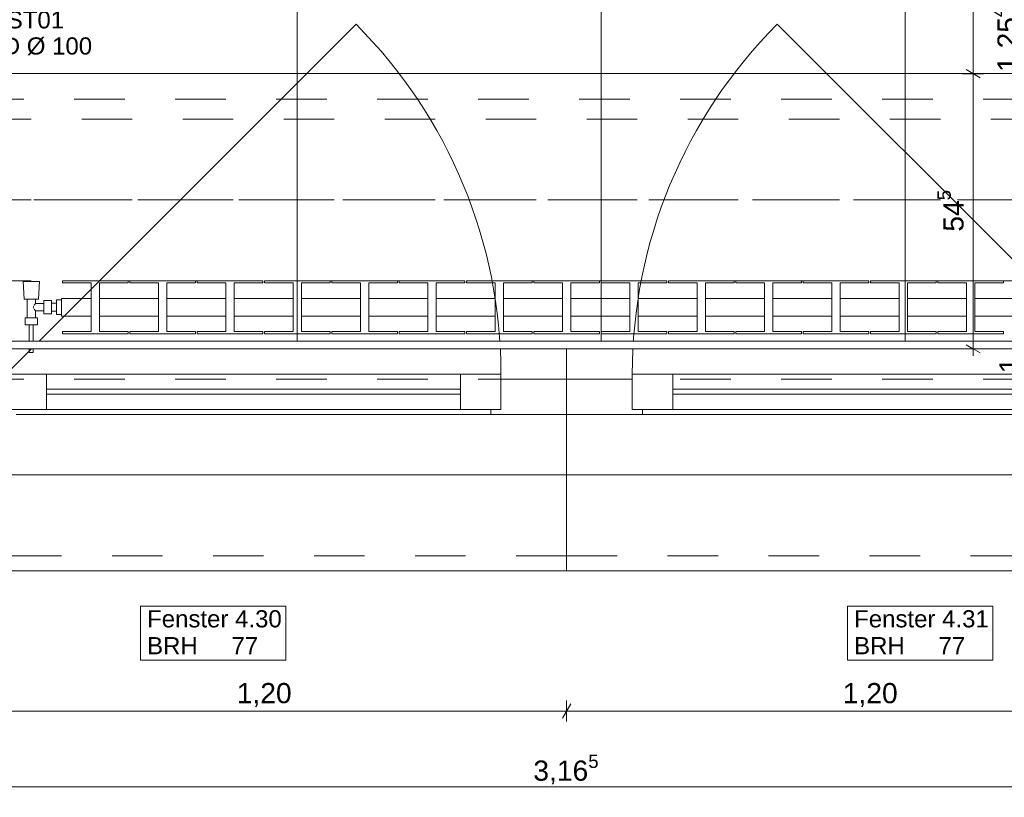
# Model space of a CAD drawing. Header units: metres. Extents: x -3.5 to 65.3, y -10.9 to 16.7.
# Tile 84 of 234: x 40.9 to 42.8, y -0.6 to 0.9. Entities that reach past the tile are written whole.
import ezdxf

# ---------------------------------------------------------------- set-up
doc = ezdxf.new("R2010")
doc.units = ezdxf.units.M
doc.header["$MEASUREMENT"] = 0
for name, pattern in [('Achse', [0.08, 0.04, -0.02, 0, -0.02]), ('Strichlinie doppelt', [0.218722, 0.105833, -0.042333, 0.028222, -0.042333]), ('Strichlinie eng', [0.046, 0.03, -0.016]), ('Untersicht', [0.04, 0.03, -0.01]), ('Wipeout_Contour', [1, 0, -1])]:
    doc.linetypes.add(name, pattern=pattern)
for name, color, linetype in [('102 - Bemaßung_ Beschriftung.Detail_ Ausschnitt', 7, 'Continuous'), ('451 - Universal.Achsen Raster', 7, 'Continuous'), ('603 - Struktur.Bodenplatte_ Decke Roh', 7, 'Continuous'), ('604 - Struktur.Wand Aussen', 7, 'Continuous'), ('608 - Struktur.Träger', 7, 'Continuous'), ('654 - Abdeckung.Wand Belag', 7, 'Continuous'), ('Neubau_102 - Bemaßung_ Beschriftung.Detail_ Ausschnitt', 7, 'Continuous'), ('Neubau_650 - Abdeckung.Fußboden Aufbau', 7, 'Continuous'), ('Neubau_653 - Abdeckung.TB Verkofferung', 7, 'Continuous'), ('Neubau_801 - HKLSE.Heizung_ Klima_ Lüftung', 7, 'Continuous')]:
    doc.layers.add(name, color=color, linetype=linetype)
doc.styles.add('ERSTELLTER_STIL_1', font='txt')
doc.dimstyles.new('ERSTELLTER_STIL__1', dxfattribs={"dimtxt": 0.04, "dimasz": 0.02128, "dimexe": 0.18, "dimexo": 0.0625, "dimgap": 0, "dimtad": 1, "dimtih": 1, "dimtoh": 1, "dimzin": 0, "dimdsep": 46, "dimtxsty": 'ERSTELLTER_STIL_1', "dimblk": 'ARROWHEAD_2', "dimblk1": 'ARROWHEAD_2', "dimblk2": 'ARROWHEAD_2', "dimcen": 0.09, "dimse1": 1, "dimse2": 1, "dimclrd": 7, "dimclre": 7, "dimclrt": 7, "dimazin": 0, "dimtfac": 1, "dimtdec": 4, "dimtmove": 0, "dimatfit": 3, "dimfxl": 1, "dimtolj": 1, "dimtzin": 0, "dimarcsym": 0})
doc.dimstyles.new('ERSTELLTER_STIL__3', dxfattribs={"dimtxt": 0.04, "dimasz": 0.02128, "dimexe": 0.18, "dimexo": 0.0625, "dimgap": 0, "dimtad": 1, "dimzin": 0, "dimdsep": 46, "dimtxsty": 'ERSTELLTER_STIL_1', "dimblk": 'ARROWHEAD_2', "dimblk1": 'ARROWHEAD_2', "dimblk2": 'ARROWHEAD_2', "dimcen": 0.09, "dimse1": 1, "dimse2": 1, "dimclrd": 7, "dimclre": 7, "dimclrt": 7, "dimazin": 0, "dimtfac": 1, "dimtdec": 4, "dimtmove": 0, "dimatfit": 3, "dimfxl": 1, "dimtolj": 1, "dimtzin": 0, "dimarcsym": 0})
doc.dimstyles.new('ERSTELLTER_STIL__4', dxfattribs={"dimtxt": 0.04, "dimasz": 0.02128, "dimexe": 0.18, "dimexo": 0.0625, "dimgap": 0, "dimtad": 1, "dimzin": 0, "dimdsep": 46, "dimtxsty": 'ERSTELLTER_STIL_1', "dimblk": 'ARROWHEAD_2', "dimblk1": 'ARROWHEAD_2', "dimblk2": 'ARROWHEAD_2', "dimcen": 0.09, "dimse1": 1, "dimse2": 1, "dimclrd": 7, "dimclre": 7, "dimclrt": 7, "dimazin": 0, "dimtfac": 1, "dimtdec": 4, "dimtmove": 2, "dimatfit": 3, "dimfxl": 1, "dimtolj": 1, "dimtzin": 0, "dimarcsym": 0})
doc.dimstyles.new('ERSTELLTER_STIL__7', dxfattribs={"dimtxt": 0.18, "dimasz": 0.010944, "dimexe": 0.18, "dimexo": 0.0625, "dimgap": 0, "dimtad": 0, "dimtih": 1, "dimtoh": 1, "dimdec": 4, "dimzin": 0, "dimdsep": 46, "dimcen": 0.09, "dimadec": 0, "dimazin": 0, "dimtfac": 1, "dimtdec": 4, "dimtmove": 0, "dimatfit": 3, "dimldrblk": 'ARROWHEAD_11', "dimfxl": 1, "dimtolj": 1, "dimtzin": 0, "dimarcsym": 0})

# ---------------------------------------------------------------- blocks, each defined once
blk = doc.blocks.new('*D175')
at = {"layer": '102 - Bemaßung_ Beschriftung.Detail_ Ausschnitt', "color": 7, "linetype": 'Continuous', "lineweight": 5}
for p, q in [((40.3881, 1.1113), (40.3719, 1.0833)), ((40.38, 1.0973), (41.8599, 1.0973)), ((41.8519, 1.0833), (41.868, 1.1113)), ((41.873, 1.1113), (41.8569, 1.0833))]:
    blk.add_line(p, q, dxfattribs=at)
at = {"layer": '102 - Bemaßung_ Beschriftung.Detail_ Ausschnitt', "color": 7, "lineweight": 5, "char_height": 0.04, "attachment_point": 7, "style": 'ERSTELLTER_STIL_1'}
for s, insert in [('\\A1;{\\pql;\\fArial|b0|i0|c0|p38;0\\fArial|b0|i0|c0|p38;\\A1{\\H.66x;\\S5^  ;}}', (41.8015, 1.1046)), ('\\A1;{\\pql;\\fArial|b0|i0|c0|p38;1,48}', (41.0416, 1.1053))]:
    blk.add_mtext(s, dxfattribs=dict(at, insert=insert))
blk = doc.blocks.new('ARROWHEAD_2')
at = {"color": 0, "linetype": 'Continuous', "lineweight": 0}
for p, q in [((0, 0), (-1, 0)), ((-0.378, -0.655), (0.378, 0.655))]:
    blk.add_line(p, q, dxfattribs=at)
blk = doc.blocks.new('*D194')
at = {"layer": '102 - Bemaßung_ Beschriftung.Detail_ Ausschnitt', "color": 7, "linetype": 'Continuous', "lineweight": 5}
for p, q in [((44.191, 0.255), (44.149, 0.255)), ((44.156, 0.2631), (44.184, 0.2469)), ((44.17, 0.245), (44.17, 0.255)), ((44.191, 0.245), (44.149, 0.245)), ((44.156, 0.2531), (44.184, 0.2369)), ((44.17, 0.2313), (44.17, 0.245))]:
    blk.add_line(p, q, dxfattribs=at)
at = {"layer": '102 - Bemaßung_ Beschriftung.Detail_ Ausschnitt', "color": 7, "lineweight": 5, "insert": (44.162, 0.2066), "char_height": 0.04, "attachment_point": 7, "rotation": 90, "style": 'ERSTELLTER_STIL_1'}
blk.add_mtext('\\A1;{\\pql;\\fArial|b0|i0|c0|p38;1}', dxfattribs=at)
blk = doc.blocks.new('*D213')
at = {"layer": '102 - Bemaßung_ Beschriftung.Detail_ Ausschnitt', "color": 7, "linetype": 'Continuous', "lineweight": 5}
for p, q in [((46.816, 0.255), (46.774, 0.255)), ((46.781, 0.2631), (46.809, 0.2469)), ((46.795, 0.245), (46.795, 0.255)), ((46.816, 0.245), (46.774, 0.245)), ((46.781, 0.2531), (46.809, 0.2369)), ((46.795, 0.2313), (46.795, 0.245))]:
    blk.add_line(p, q, dxfattribs=at)
at = {"layer": '102 - Bemaßung_ Beschriftung.Detail_ Ausschnitt', "color": 7, "lineweight": 5, "insert": (46.787, 0.2066), "char_height": 0.04, "attachment_point": 7, "rotation": 90, "style": 'ERSTELLTER_STIL_1'}
blk.add_mtext('\\A1;{\\pql;\\fArial|b0|i0|c0|p38;1}', dxfattribs=at)
blk = doc.blocks.new('*D215')
at = {"layer": '102 - Bemaßung_ Beschriftung.Detail_ Ausschnitt', "color": 7, "linetype": 'Continuous', "lineweight": 5}
for p, q in [((44.291, 0.255), (44.249, 0.255)), ((44.256, 0.2631), (44.284, 0.2469)), ((44.27, 0.245), (44.27, 0.255)), ((44.291, 0.245), (44.249, 0.245)), ((44.256, 0.2531), (44.284, 0.2369)), ((44.27, 0.2313), (44.27, 0.245))]:
    blk.add_line(p, q, dxfattribs=at)
at = {"layer": '102 - Bemaßung_ Beschriftung.Detail_ Ausschnitt', "color": 7, "lineweight": 5, "insert": (44.262, 0.2066), "char_height": 0.04, "attachment_point": 7, "rotation": 90, "style": 'ERSTELLTER_STIL_1'}
blk.add_mtext('\\A1;{\\pql;\\fArial|b0|i0|c0|p38;1}', dxfattribs=at)
blk = doc.blocks.new('*D226')
at = {"layer": '102 - Bemaßung_ Beschriftung.Detail_ Ausschnitt', "color": 7, "linetype": 'Continuous', "lineweight": 5}
for p, q in [((42.966, 0.255), (42.924, 0.255)), ((42.931, 0.2631), (42.959, 0.2469)), ((42.945, 0.245), (42.945, 0.255)), ((42.966, 0.245), (42.924, 0.245)), ((42.931, 0.2531), (42.959, 0.2369)), ((42.945, 0.2313), (42.945, 0.245))]:
    blk.add_line(p, q, dxfattribs=at)
at = {"layer": '102 - Bemaßung_ Beschriftung.Detail_ Ausschnitt', "color": 7, "lineweight": 5, "insert": (42.937, 0.2066), "char_height": 0.04, "attachment_point": 7, "rotation": 90, "style": 'ERSTELLTER_STIL_1'}
blk.add_mtext('\\A1;{\\pql;\\fArial|b0|i0|c0|p38;1}', dxfattribs=at)
blk = doc.blocks.new('*D227')
at = {"layer": '102 - Bemaßung_ Beschriftung.Detail_ Ausschnitt', "color": 7, "linetype": 'Continuous', "lineweight": 5}
for p, q in [((42.966, 1.134), (42.924, 1.134)), ((42.931, 1.1421), (42.959, 1.1259)), ((42.945, 0.255), (42.945, 1.134)), ((42.966, 0.255), (42.924, 0.255)), ((42.931, 0.2631), (42.959, 0.2469))]:
    blk.add_line(p, q, dxfattribs=at)
at = {"layer": '102 - Bemaßung_ Beschriftung.Detail_ Ausschnitt', "color": 7, "lineweight": 5, "insert": (42.9376, 0.6541), "char_height": 0.04, "attachment_point": 7, "rotation": 90, "style": 'ERSTELLTER_STIL_1'}
blk.add_mtext('\\A1;{\\pql;\\fArial|b0|i0|c0|p38;87\\fArial|b0|i0|c0|p38;\\A1{\\H.66x;\\S9^  ;}}', dxfattribs=at)
blk = doc.blocks.new('*D268')
at = {"layer": '102 - Bemaßung_ Beschriftung.Detail_ Ausschnitt', "color": 7, "linetype": 'Continuous', "lineweight": 5}
for p, q in [((43.066, 0.255), (43.024, 0.255)), ((43.031, 0.2631), (43.059, 0.2469)), ((43.045, 0.245), (43.045, 0.255)), ((43.066, 0.245), (43.024, 0.245)), ((43.031, 0.2531), (43.059, 0.2369)), ((43.045, 0.2313), (43.045, 0.245))]:
    blk.add_line(p, q, dxfattribs=at)
at = {"layer": '102 - Bemaßung_ Beschriftung.Detail_ Ausschnitt', "color": 7, "lineweight": 5, "insert": (43.037, 0.2066), "char_height": 0.04, "attachment_point": 7, "rotation": 90, "style": 'ERSTELLTER_STIL_1'}
blk.add_mtext('\\A1;{\\pql;\\fArial|b0|i0|c0|p38;1}', dxfattribs=at)
blk = doc.blocks.new('*D276')
at = {"layer": '102 - Bemaßung_ Beschriftung.Detail_ Ausschnitt', "color": 7, "linetype": 'Continuous', "lineweight": 5}
for p, q in [((44.091, 0.255), (44.049, 0.255)), ((44.056, 0.2631), (44.084, 0.2469)), ((44.07, 0.245), (44.07, 0.255)), ((44.091, 0.245), (44.049, 0.245)), ((44.056, 0.2531), (44.084, 0.2369)), ((44.07, 0.2313), (44.07, 0.245))]:
    blk.add_line(p, q, dxfattribs=at)
at = {"layer": '102 - Bemaßung_ Beschriftung.Detail_ Ausschnitt', "color": 7, "lineweight": 5, "insert": (44.062, 0.2066), "char_height": 0.04, "attachment_point": 7, "rotation": 90, "style": 'ERSTELLTER_STIL_1'}
blk.add_mtext('\\A1;{\\pql;\\fArial|b0|i0|c0|p38;1}', dxfattribs=at)
blk = doc.blocks.new('*D313')
at = {"layer": '102 - Bemaßung_ Beschriftung.Detail_ Ausschnitt', "color": 7, "linetype": 'Continuous', "lineweight": 5}
for p, q in [((42.866, 0.255), (42.824, 0.255)), ((42.831, 0.2631), (42.859, 0.2469)), ((42.845, 0.245), (42.845, 0.255)), ((42.866, 0.245), (42.824, 0.245)), ((42.831, 0.2531), (42.859, 0.2369)), ((42.845, 0.2313), (42.845, 0.245))]:
    blk.add_line(p, q, dxfattribs=at)
at = {"layer": '102 - Bemaßung_ Beschriftung.Detail_ Ausschnitt', "color": 7, "lineweight": 5, "insert": (42.837, 0.2066), "char_height": 0.04, "attachment_point": 7, "rotation": 90, "style": 'ERSTELLTER_STIL_1'}
blk.add_mtext('\\A1;{\\pql;\\fArial|b0|i0|c0|p38;1}', dxfattribs=at)
blk = doc.blocks.new('*D314')
at = {"layer": '102 - Bemaßung_ Beschriftung.Detail_ Ausschnitt', "color": 7, "linetype": 'Continuous', "lineweight": 5}
for p, q in [((42.866, 1.509), (42.824, 1.509)), ((42.831, 1.5171), (42.859, 1.5009)), ((42.845, 0.255), (42.845, 1.509)), ((42.866, 0.255), (42.824, 0.255)), ((42.831, 0.2631), (42.859, 0.2469))]:
    blk.add_line(p, q, dxfattribs=at)
at = {"layer": '102 - Bemaßung_ Beschriftung.Detail_ Ausschnitt', "color": 7, "lineweight": 5, "char_height": 0.04, "attachment_point": 7, "rotation": 90, "style": 'ERSTELLTER_STIL_1'}
for s, insert in [('\\A1;{\\pql;\\fArial|b0|i0|c0|p38;3}', (42.837, 1.4706)), ('\\A1;{\\pql;\\fArial|b0|i0|c0|p38;1,25\\fArial|b0|i0|c0|p38;\\A1{\\H.66x;\\S4^  ;}}', (42.8448, 0.8036))]:
    blk.add_mtext(s, dxfattribs=dict(at, insert=insert))
blk = doc.blocks.new('*D327')
at = {"layer": '102 - Bemaßung_ Beschriftung.Detail_ Ausschnitt', "color": 7, "linetype": 'Continuous', "lineweight": 5}
for p, q in [((40.74, -0.4836), (40.74, -0.4416)), ((41.94, -0.4836), (41.94, -0.4416)), ((40.7481, -0.4486), (40.7319, -0.4766)), ((40.74, -0.4626), (41.94, -0.4626)), ((41.9481, -0.4486), (41.9319, -0.4766))]:
    blk.add_line(p, q, dxfattribs=at)
at = {"layer": '102 - Bemaßung_ Beschriftung.Detail_ Ausschnitt', "color": 7, "lineweight": 5, "insert": (41.2868, -0.4546), "char_height": 0.04, "attachment_point": 7, "style": 'ERSTELLTER_STIL_1'}
blk.add_mtext('\\A1;{\\pql;\\fArial|b0|i0|c0|p38;1,20}', dxfattribs=at)
blk = doc.blocks.new('*D328')
at = {"layer": '102 - Bemaßung_ Beschriftung.Detail_ Ausschnitt', "color": 7, "linetype": 'Continuous', "lineweight": 5}
for p, q in [((41.94, -0.4836), (41.94, -0.4416)), ((41.9481, -0.4486), (41.9319, -0.4766))]:
    blk.add_line(p, q, dxfattribs=at)
blk = doc.blocks.new('*D329')
at = {"layer": '102 - Bemaßung_ Beschriftung.Detail_ Ausschnitt', "color": 7, "linetype": 'Continuous', "lineweight": 5}
for p, q in [((41.94, -0.4836), (41.94, -0.4416)), ((43.14, -0.4836), (43.14, -0.4416)), ((41.9481, -0.4486), (41.9319, -0.4766)), ((41.94, -0.4626), (43.14, -0.4626)), ((43.1481, -0.4486), (43.1319, -0.4766))]:
    blk.add_line(p, q, dxfattribs=at)
at = {"layer": '102 - Bemaßung_ Beschriftung.Detail_ Ausschnitt', "color": 7, "lineweight": 5, "insert": (42.4868, -0.4546), "char_height": 0.04, "attachment_point": 7, "style": 'ERSTELLTER_STIL_1'}
blk.add_mtext('\\A1;{\\pql;\\fArial|b0|i0|c0|p38;1,20}', dxfattribs=at)
blk = doc.blocks.new('*D338')
at = {"layer": '102 - Bemaßung_ Beschriftung.Detail_ Ausschnitt', "color": 7, "linetype": 'Continuous', "lineweight": 5}
for p, q in [((40.3881, -0.5986), (40.3719, -0.6266)), ((43.5531, -0.5986), (43.5369, -0.6266)), ((40.38, -0.6126), (43.545, -0.6126))]:
    blk.add_line(p, q, dxfattribs=at)
at = {"layer": '102 - Bemaßung_ Beschriftung.Detail_ Ausschnitt', "color": 7, "lineweight": 5, "char_height": 0.04, "attachment_point": 7, "style": 'ERSTELLTER_STIL_1'}
for s, insert in [('\\A1;{\\pql;\\fArial|b0|i0|c0|p38;3\\fArial|b0|i0|c0|p38;\\A1{\\H.66x;\\S5^  ;}}', (43.4865, -0.6053)), ('\\A1;{\\pql;\\fArial|b0|i0|c0|p38;3,16\\fArial|b0|i0|c0|p38;\\A1{\\H.66x;\\S5^  ;}}', (41.8741, -0.6124))]:
    blk.add_mtext(s, dxfattribs=dict(at, insert=insert))
blk = doc.blocks.new('*D339')
at = {"layer": '102 - Bemaßung_ Beschriftung.Detail_ Ausschnitt', "color": 7, "linetype": 'Continuous', "lineweight": 5}
for p, q in [((43.5531, -0.5986), (43.5369, -0.6266)), ((43.545, -0.6336), (43.545, -0.5916)), ((43.5881, -0.5986), (43.5719, -0.6266)), ((43.58, -0.6336), (43.58, -0.5916)), ((40.38, -0.6126), (43.545, -0.6126)), ((43.545, -0.6126), (43.58, -0.6126))]:
    blk.add_line(p, q, dxfattribs=at)
blk = doc.blocks.new('*D362')
at = {"layer": '102 - Bemaßung_ Beschriftung.Detail_ Ausschnitt', "color": 7, "linetype": 'Continuous', "lineweight": 5}
for p, q in [((42.745, 0.8), (42.745, 1.402)), ((42.766, 0.8), (42.724, 0.8)), ((42.731, 0.8081), (42.759, 0.7919)), ((42.745, 0.255), (42.745, 0.8)), ((42.766, 0.255), (42.724, 0.255)), ((42.731, 0.2631), (42.759, 0.2469)), ((42.745, 0.2413), (42.745, 0.255))]:
    blk.add_line(p, q, dxfattribs=at)
at = {"layer": '102 - Bemaßung_ Beschriftung.Detail_ Ausschnitt', "color": 7, "lineweight": 5, "insert": (42.7376, 0.4871), "char_height": 0.04, "attachment_point": 7, "rotation": 90, "style": 'ERSTELLTER_STIL_1'}
blk.add_mtext('\\A1;{\\pql;\\fArial|b0|i0|c0|p38;54\\fArial|b0|i0|c0|p38;\\A1{\\H.66x;\\S5^  ;}}', dxfattribs=at)
blk = doc.blocks.new('*D363')
at = {"layer": '102 - Bemaßung_ Beschriftung.Detail_ Ausschnitt', "color": 7, "linetype": 'Continuous', "lineweight": 5}
for p, q in [((42.731, 1.4101), (42.759, 1.3939)), ((42.766, 1.402), (42.724, 1.402)), ((42.745, 0.8), (42.745, 1.402)), ((42.731, 0.8081), (42.759, 0.7919))]:
    blk.add_line(p, q, dxfattribs=at)
at = {"layer": '102 - Bemaßung_ Beschriftung.Detail_ Ausschnitt', "color": 7, "lineweight": 5, "insert": (42.7376, 1.1804), "char_height": 0.04, "attachment_point": 7, "rotation": 90, "style": 'ERSTELLTER_STIL_1'}
blk.add_mtext('\\A1;{\\pql;\\fArial|b0|i0|c0|p38;60\\fArial|b0|i0|c0|p38;\\A1{\\H.66x;\\S2^  ;}}', dxfattribs=at)
blk = doc.blocks.new('ARROWHEAD_11')
at = {"color": 0, "linetype": 'Continuous', "lineweight": 0}
blk.add_line((0, 0), (-1, 0), dxfattribs=at)
at = {"color": 0, "linetype": 'Continuous', "lineweight": 0, "const_width": 0.25, "flags": 128}
blk.add_lwpolyline([(-0.125, 0, 1), (0.125, 0, 1)], format="xyb", close=True, dxfattribs=at)

msp = doc.modelspace()

# ---------------------------------------------------------------- hatches: boundary and pattern name
at = {"layer": 'Neubau_650 - Abdeckung.Fußboden Aufbau', "linetype": 'Continuous', "lineweight": 13, "true_color": 0xafafaf}
h = msp.add_hatch(dxfattribs=at)
h.set_pattern_fill('Raster_60x60_Fuge_2mm_0001', color=253, style=0, pattern_type=2)
h.set_pattern_definition([(0, (42.61, 3.81), (0, 0.602), []), (90, (42.61, 3.81), (-0.602, 0), [])])
h.paths.add_polyline_path([(42.325, 3.81), (40.38, 3.81), (40.38, 0.255), (43.545, 0.255), (43.545, 0.33, -0.414214), (43.495, 0.28, -0.414214), (43.445, 0.33, -0.414214), (43.395, 0.28, -0.414214), (43.345, 0.33, -0.414214), (43.395, 0.38, -0.414214), (43.445, 0.33, -0.414214), (43.495, 0.38, -0.414214), (43.545, 0.33), (43.545, 3.81), (43.21, 3.81), (43.21, 3.935), (42.325, 3.935)])

# ---------------------------------------------------------------- linework, layer by layer
at = {"layer": '451 - Universal.Achsen Raster', "color": 160, "linetype": 'Strichlinie doppelt', "lineweight": 9, "true_color": 0x3232ff}
msp.add_line((64.935, 0.55), (-3.175, 0.55), dxfattribs=at)
at = {"layer": '603 - Struktur.Bodenplatte_ Decke Roh', "color": 7, "linetype": 'Continuous', "lineweight": 18, "flags": 128}
msp.add_lwpolyline([(-0.015, 0.005), (62.275, 0.005), (62.275, 13.695), (50.78, 13.695), (50.78, 13.455), (50.78, 13), (50.84, 13), (50.84, 8.585), (49.03, 8.585), (49.03, 8.725), (47.41, 8.725), (47.41, 13), (47.48, 13), (47.48, 13.455), (47.48, 13.695), (14.78, 13.695)], dxfattribs=at)
at = {"layer": '604 - Struktur.Wand Aussen', "color": 7, "linetype": 'Continuous', "lineweight": 9}
for p, q in [((40.83, 0.205), (41.523, 0.898)), ((43.05, 0.205), (42.357, 0.898)), ((41.94, 0.255), (40.75, 0.255)), ((41.94, 0.255), (43.13, 0.255)), ((41.94, -0.155), (41.94, -0.185)), ((41.94, -0.155), (41.94, -0.185)), ((41.94, -0.185), (40.84, -0.185)), ((41.94, -0.185), (43.04, -0.185))]:
    msp.add_line(p, q, dxfattribs=at)
at = {"layer": '604 - Struktur.Wand Aussen', "color": 7, "linetype": 'Strichlinie eng', "lineweight": 9}
for p, q in [((41.94, 0.255), (40.75, 0.255)), ((41.94, 0.255), (43.13, 0.255)), ((41.94, -0.155), (40.84, -0.155)), ((41.94, -0.155), (43.04, -0.155))]:
    msp.add_line(p, q, dxfattribs=at)
at = {"layer": '604 - Struktur.Wand Aussen', "color": 7, "linetype": 'Continuous', "lineweight": 5}
for p, q in [((41.94, 0.245), (41.94, 0.255)), ((41.94, 0.245), (41.94, 0.255)), ((41.94, -0.005), (41.94, 0.005)), ((41.94, -0.005), (41.94, 0.005)), ((41.94, -0.145), (41.94, -0.005)), ((41.94, -0.145), (41.94, -0.005)), ((41.94, -0.155), (41.94, -0.145)), ((41.94, -0.155), (41.94, -0.145))]:
    msp.add_line(p, q, dxfattribs=at)
at = {"layer": '604 - Struktur.Wand Aussen', "color": 7, "linetype": 'Continuous', "lineweight": 13}
for p, q in [((41.94, 0.195), (41.94, 0.245)), ((41.94, 0.195), (41.94, 0.245)), ((40.91, 0.205), (40.83, 0.205)), ((41.73, 0.205), (40.91, 0.205)), ((40.91, 0.135), (40.91, 0.205)), ((41.81, 0.205), (41.73, 0.205)), ((41.73, 0.205), (41.73, 0.135)), ((41.81, 0.135), (41.81, 0.205)), ((41.94, 0.195), (41.81, 0.195)), ((41.81, 0.195), (41.81, 0.135)), ((41.94, 0.195), (42.07, 0.195)), ((41.94, 0.125), (41.94, 0.195)), ((41.94, 0.125), (41.94, 0.195)), ((41.94, 0.125), (41.94, 0.195)), ((41.94, 0.125), (41.94, 0.195)), ((42.07, 0.135), (42.07, 0.205)), ((42.07, 0.205), (42.15, 0.205)), ((42.07, 0.195), (42.07, 0.135)), ((42.15, 0.205), (42.97, 0.205)), ((42.15, 0.205), (42.15, 0.135)), ((41.73, 0.175), (40.91, 0.175)), ((40.91, 0.165), (41.73, 0.165)), ((42.15, 0.175), (42.97, 0.175)), ((42.97, 0.165), (42.15, 0.165)), ((40.83, 0.135), (40.91, 0.135)), ((40.85, 0.125), (41.79, 0.125)), ((40.91, 0.135), (41.73, 0.135)), ((41.73, 0.135), (41.81, 0.135)), ((41.81, 0.135), (41.79, 0.135)), ((41.79, 0.135), (41.79, 0.125)), ((41.79, 0.125), (41.94, 0.125)), ((42.09, 0.125), (41.94, 0.125)), ((41.94, 0.005), (41.94, 0.125)), ((41.94, 0.005), (41.94, 0.125)), ((42.07, 0.135), (42.09, 0.135)), ((42.15, 0.135), (42.07, 0.135)), ((42.09, 0.135), (42.09, 0.125)), ((43.03, 0.125), (42.09, 0.125)), ((42.97, 0.135), (42.15, 0.135))]:
    msp.add_line(p, q, dxfattribs=at)
at = {"layer": '604 - Struktur.Wand Aussen', "color": 7, "linetype": 'Continuous', "lineweight": 9, "flags": 128}
for points in [[(41.0962, -0.3619), (41.3838, -0.3619), (41.3838, -0.3084), (41.3838, -0.255), (41.0962, -0.255), (41.0962, -0.3084)], [(42.4962, -0.3619), (42.7838, -0.3619), (42.7838, -0.3084), (42.7838, -0.255), (42.4962, -0.255), (42.4962, -0.3084)]]:
    msp.add_lwpolyline(points, close=True, dxfattribs=at)
at = {"layer": '604 - Struktur.Wand Aussen', "color": 7, "linetype": 'Continuous', "lineweight": 9}
for centre, start, end in [((40.83, 0.205), 0, 45), ((43.05, 0.205), 135, 180)]:
    msp.add_arc(centre, 0.98, start, end, dxfattribs=at)
msp.add_point((41.94, 0.255), dxfattribs=at)
msp.add_point((41.94, 0.255), dxfattribs=at)
at = {"layer": '608 - Struktur.Träger', "color": 7, "linetype": 'Untersicht', "lineweight": 13}
for p, q in [((0.38, 0.71), (61.88, 0.71)), ((0.38, 0.39), (61.88, 0.39))]:
    msp.add_line(p, q, dxfattribs=at)
at = {"layer": '608 - Struktur.Träger', "color": 7, "linetype": 'Achse', "lineweight": 9}
msp.add_line((0.38, 0.55), (61.88, 0.55), dxfattribs=at)
at = {"layer": 'Neubau_650 - Abdeckung.Fußboden Aufbau', "color": 1, "linetype": 'Continuous', "lineweight": 13, "flags": 128}
msp.add_lwpolyline([(43.545, 0.33), (43.545, 0.255), (40.38, 0.255), (40.38, 3.81), (42.325, 3.81), (42.325, 3.935)], dxfattribs=at)
at = {"layer": 'Neubau_653 - Abdeckung.TB Verkofferung', "color": 1, "linetype": 'Untersicht', "lineweight": 9}
for p, q in [((40.365, 0.7495), (43.545, 0.7495)), ((40.365, 0.195), (43.545, 0.195))]:
    msp.add_line(p, q, dxfattribs=at)
at = {"layer": 'Neubau_801 - HKLSE.Heizung_ Klima_ Lüftung', "color": 1, "linetype": 'Continuous', "lineweight": 5}
for p, q in [((40.9417, 0.39), (41.0717, 0.39)), ((40.9417, 0.3856), (40.9417, 0.39)), ((40.9417, 0.39), (41.0717, 0.39)), ((40.9417, 0.3856), (40.9417, 0.39)), ((41.0717, 0.39), (41.0717, 0.3856)), ((41.075, 0.39), (41.205, 0.39)), ((41.075, 0.3856), (41.075, 0.39)), ((41.075, 0.39), (41.205, 0.39)), ((41.075, 0.3856), (41.075, 0.39)), ((41.205, 0.39), (41.205, 0.3856)), ((41.205, 0.39), (41.205, 0.3856)), ((41.2083, 0.39), (41.3383, 0.39)), ((41.2083, 0.39), (41.3383, 0.39)), ((41.2083, 0.3856), (41.2083, 0.39)), ((41.3383, 0.39), (41.3383, 0.3856)), ((41.3383, 0.39), (41.3383, 0.3856)), ((41.3417, 0.39), (41.4717, 0.39)), ((41.3417, 0.39), (41.4717, 0.39)), ((41.3417, 0.3856), (41.3417, 0.39)), ((41.4717, 0.39), (41.4717, 0.3856)), ((41.475, 0.39), (41.605, 0.39)), ((41.475, 0.3856), (41.475, 0.39)), ((41.475, 0.39), (41.605, 0.39)), ((41.475, 0.3856), (41.475, 0.39)), ((41.605, 0.39), (41.605, 0.3856)), ((41.605, 0.39), (41.605, 0.3856)), ((41.6083, 0.39), (41.7383, 0.39)), ((41.6083, 0.39), (41.7383, 0.39)), ((41.6083, 0.3856), (41.6083, 0.39)), ((41.7383, 0.39), (41.7383, 0.3856)), ((41.7417, 0.39), (41.8717, 0.39)), ((41.7417, 0.3856), (41.7417, 0.39)), ((41.7417, 0.39), (41.8717, 0.39)), ((41.7417, 0.3856), (41.7417, 0.39)), ((41.8717, 0.39), (41.8717, 0.3856)), ((41.875, 0.39), (42.005, 0.39)), ((41.875, 0.39), (42.005, 0.39)), ((41.875, 0.3856), (41.875, 0.39)), ((42.005, 0.39), (42.005, 0.3856)), ((42.005, 0.39), (42.005, 0.3856)), ((42.0083, 0.39), (42.1383, 0.39)), ((42.0083, 0.39), (42.1383, 0.39)), ((42.0083, 0.3856), (42.0083, 0.39)), ((42.1383, 0.39), (42.1383, 0.3856)), ((42.1383, 0.39), (42.1383, 0.3856)), ((42.1417, 0.39), (42.2717, 0.39)), ((42.1417, 0.3856), (42.1417, 0.39)), ((42.1417, 0.39), (42.2717, 0.39)), ((42.1417, 0.3856), (42.1417, 0.39)), ((42.2717, 0.39), (42.2717, 0.3856)), ((42.275, 0.39), (42.405, 0.39)), ((42.275, 0.39), (42.405, 0.39)), ((42.275, 0.3856), (42.275, 0.39)), ((42.405, 0.39), (42.405, 0.3856)), ((42.4083, 0.39), (42.5383, 0.39)), ((42.4083, 0.39), (42.5383, 0.39)), ((42.4083, 0.3856), (42.4083, 0.39)), ((42.5383, 0.39), (42.5383, 0.3856)), ((42.5383, 0.39), (42.5383, 0.3856)), ((42.5417, 0.39), (42.6717, 0.39)), ((42.5417, 0.3856), (42.5417, 0.39)), ((42.5417, 0.39), (42.6717, 0.39)), ((42.5417, 0.3856), (42.5417, 0.39)), ((42.6717, 0.39), (42.6717, 0.3856)), ((42.675, 0.39), (42.805, 0.39)), ((42.675, 0.3856), (42.675, 0.39)), ((42.675, 0.39), (42.805, 0.39)), ((42.675, 0.3856), (42.675, 0.39)), ((42.805, 0.39), (42.805, 0.3856)), ((42.805, 0.39), (42.805, 0.3856)), ((40.8687, 0.3885), (40.864, 0.3885)), ((40.864, 0.3885), (40.8687, 0.3885)), ((40.866, 0.3535), (40.864, 0.3885)), ((40.88, 0.3885), (40.8687, 0.3885)), ((40.8687, 0.3885), (40.88, 0.3885)), ((40.8913, 0.3885), (40.88, 0.3885)), ((40.88, 0.3885), (40.8913, 0.3885)), ((40.8913, 0.3885), (40.896, 0.3885)), ((40.896, 0.3885), (40.8913, 0.3885)), ((40.894, 0.3535), (40.896, 0.3885)), ((40.9983, 0.3856), (40.9417, 0.3856)), ((40.9983, 0.2894), (40.9983, 0.3856)), ((41.0717, 0.3856), (41.015, 0.3856)), ((41.015, 0.3856), (41.015, 0.2894)), ((41.1317, 0.3856), (41.075, 0.3856)), ((41.1317, 0.2894), (41.1317, 0.3856)), ((41.205, 0.3856), (41.1483, 0.3856)), ((41.1483, 0.3856), (41.1483, 0.2894)), ((41.265, 0.3856), (41.2083, 0.3856)), ((41.265, 0.2894), (41.265, 0.3856)), ((41.3383, 0.3856), (41.2817, 0.3856)), ((41.2817, 0.3856), (41.2817, 0.2894)), ((41.3983, 0.3856), (41.3417, 0.3856)), ((41.3983, 0.2894), (41.3983, 0.3856)), ((41.4717, 0.3856), (41.415, 0.3856)), ((41.415, 0.3856), (41.415, 0.2894)), ((41.5317, 0.3856), (41.475, 0.3856)), ((41.5317, 0.2894), (41.5317, 0.3856)), ((41.605, 0.3856), (41.5483, 0.3856)), ((41.5483, 0.3856), (41.5483, 0.2894)), ((41.665, 0.3856), (41.6083, 0.3856)), ((41.665, 0.2894), (41.665, 0.3856)), ((41.7383, 0.3856), (41.6817, 0.3856)), ((41.6817, 0.3856), (41.6817, 0.2894)), ((41.7983, 0.3856), (41.7417, 0.3856)), ((41.7983, 0.2894), (41.7983, 0.3856)), ((41.8717, 0.3856), (41.815, 0.3856)), ((41.815, 0.3856), (41.815, 0.2894)), ((41.9317, 0.3856), (41.875, 0.3856)), ((41.9317, 0.2894), (41.9317, 0.3856)), ((42.005, 0.3856), (41.9483, 0.3856)), ((41.9483, 0.3856), (41.9483, 0.2894)), ((42.065, 0.3856), (42.0083, 0.3856)), ((42.065, 0.2894), (42.065, 0.3856)), ((42.1383, 0.3856), (42.0817, 0.3856)), ((42.0817, 0.3856), (42.0817, 0.2894)), ((42.1983, 0.3856), (42.1417, 0.3856)), ((42.1983, 0.2894), (42.1983, 0.3856)), ((42.2717, 0.3856), (42.215, 0.3856)), ((42.215, 0.3856), (42.215, 0.2894)), ((42.3317, 0.3856), (42.275, 0.3856)), ((42.3317, 0.2894), (42.3317, 0.3856)), ((42.405, 0.3856), (42.3483, 0.3856)), ((42.3483, 0.3856), (42.3483, 0.2894)), ((42.465, 0.3856), (42.4083, 0.3856)), ((42.465, 0.2894), (42.465, 0.3856)), ((42.5383, 0.3856), (42.4817, 0.3856)), ((42.4817, 0.3856), (42.4817, 0.2894)), ((42.5983, 0.3856), (42.5417, 0.3856)), ((42.5983, 0.2894), (42.5983, 0.3856)), ((42.6717, 0.3856), (42.615, 0.3856)), ((42.615, 0.3856), (42.615, 0.2894)), ((42.7317, 0.3856), (42.675, 0.3856)), ((42.7317, 0.2894), (42.7317, 0.3856)), ((42.805, 0.3856), (42.7483, 0.3856)), ((42.7483, 0.3856), (42.7483, 0.2894)), ((40.8701, 0.3535), (40.866, 0.3535)), ((40.88, 0.3535), (40.8701, 0.3535)), ((40.872, 0.3165), (40.872, 0.3535)), ((40.8899, 0.3535), (40.88, 0.3535)), ((40.888, 0.3445), (40.888, 0.3535)), ((40.894, 0.3535), (40.8899, 0.3535)), ((40.93, 0.3375), (40.93, 0.3522)), ((40.93, 0.3522), (40.94, 0.3522)), ((40.93, 0.3522), (40.94, 0.3522)), ((40.93, 0.3375), (40.93, 0.3522)), ((40.93, 0.3522), (40.94, 0.3522)), ((40.93, 0.3522), (40.94, 0.3522)), ((40.94, 0.3499), (40.94, 0.355)), ((40.94, 0.355), (40.9983, 0.355)), ((41.015, 0.355), (41.1317, 0.355)), ((41.1483, 0.355), (41.265, 0.355)), ((41.2817, 0.355), (41.3983, 0.355)), ((41.415, 0.355), (41.5317, 0.355)), ((41.5483, 0.355), (41.665, 0.355)), ((41.6817, 0.355), (41.7983, 0.355)), ((41.815, 0.355), (41.9317, 0.355)), ((41.9483, 0.355), (42.065, 0.355)), ((42.0817, 0.355), (42.1983, 0.355)), ((42.215, 0.355), (42.3317, 0.355)), ((42.3483, 0.355), (42.465, 0.355)), ((42.4817, 0.355), (42.5983, 0.355)), ((42.615, 0.355), (42.7317, 0.355)), ((42.7483, 0.355), (42.865, 0.355)), ((40.8839, 0.3375), (40.8853, 0.3404)), ((40.8853, 0.3346), (40.8839, 0.3375)), ((40.8858, 0.3414), (40.8863, 0.3424)), ((40.8863, 0.3326), (40.8858, 0.3336)), ((40.8863, 0.3424), (40.888, 0.3445)), ((40.888, 0.3305), (40.8863, 0.3326)), ((40.888, 0.3445), (40.905, 0.3445)), ((40.905, 0.344), (40.905, 0.3505)), ((40.905, 0.3505), (40.92, 0.3505)), ((40.905, 0.331), (40.905, 0.344)), ((40.92, 0.344), (40.92, 0.3505)), ((40.92, 0.3455), (40.93, 0.3455)), ((40.92, 0.331), (40.92, 0.344)), ((40.93, 0.3432), (40.93, 0.3455)), ((40.93, 0.3375), (40.93, 0.3432)), ((40.93, 0.3228), (40.93, 0.3375)), ((40.93, 0.3228), (40.93, 0.3375)), ((40.93, 0.3318), (40.93, 0.3375)), ((40.93, 0.3295), (40.93, 0.3318)), ((40.94, 0.3375), (40.94, 0.3499)), ((40.94, 0.3251), (40.94, 0.3375)), ((40.874, 0.3165), (40.868, 0.3165)), ((40.868, 0.3025), (40.868, 0.3165)), ((40.886, 0.3165), (40.874, 0.3165)), ((40.892, 0.3165), (40.886, 0.3165)), ((40.888, 0.3165), (40.888, 0.3305)), ((40.888, 0.3305), (40.905, 0.3305)), ((40.892, 0.3025), (40.892, 0.3165)), ((40.905, 0.3245), (40.905, 0.331)), ((40.905, 0.3245), (40.92, 0.3245)), ((40.92, 0.3245), (40.92, 0.331)), ((40.92, 0.3295), (40.93, 0.3295)), ((40.93, 0.3228), (40.94, 0.3228)), ((40.93, 0.3228), (40.94, 0.3228)), ((40.94, 0.32), (40.94, 0.3251)), ((40.94, 0.32), (40.9983, 0.32)), ((41.015, 0.32), (41.1317, 0.32)), ((41.1483, 0.32), (41.265, 0.32)), ((41.2817, 0.32), (41.3983, 0.32)), ((41.415, 0.32), (41.5317, 0.32)), ((41.5483, 0.32), (41.665, 0.32)), ((41.6817, 0.32), (41.7983, 0.32)), ((41.815, 0.32), (41.9317, 0.32)), ((41.9483, 0.32), (42.065, 0.32)), ((42.0817, 0.32), (42.1983, 0.32)), ((42.215, 0.32), (42.3317, 0.32)), ((42.3483, 0.32), (42.465, 0.32)), ((42.4817, 0.32), (42.5983, 0.32)), ((42.615, 0.32), (42.7317, 0.32)), ((42.7483, 0.32), (42.865, 0.32)), ((40.874, 0.3025), (40.868, 0.3025)), ((40.886, 0.3025), (40.874, 0.3025)), ((40.876, 0.2475), (40.876, 0.3025)), ((40.8772, 0.3025), (40.876, 0.3025)), ((40.88, 0.3025), (40.8772, 0.3025)), ((40.8828, 0.3025), (40.88, 0.3025)), ((40.884, 0.3025), (40.8828, 0.3025)), ((40.884, 0.2475), (40.884, 0.3025)), ((40.892, 0.3025), (40.886, 0.3025)), ((40.9417, 0.285), (40.9417, 0.2894)), ((40.9417, 0.285), (40.9417, 0.2894)), ((40.9417, 0.2894), (40.9983, 0.2894)), ((41.0717, 0.285), (40.9417, 0.285)), ((41.015, 0.2894), (41.0717, 0.2894)), ((41.0717, 0.2894), (41.0717, 0.285)), ((41.075, 0.285), (41.075, 0.2894)), ((41.075, 0.285), (41.075, 0.2894)), ((41.075, 0.2894), (41.1317, 0.2894)), ((41.205, 0.285), (41.075, 0.285)), ((41.1483, 0.2894), (41.205, 0.2894)), ((41.205, 0.2894), (41.205, 0.285)), ((41.205, 0.2894), (41.205, 0.285)), ((41.2083, 0.285), (41.2083, 0.2894)), ((41.2083, 0.2894), (41.265, 0.2894)), ((41.3383, 0.285), (41.2083, 0.285)), ((41.2817, 0.2894), (41.3383, 0.2894)), ((41.3383, 0.2894), (41.3383, 0.285)), ((41.3383, 0.2894), (41.3383, 0.285)), ((41.3417, 0.285), (41.3417, 0.2894)), ((41.3417, 0.2894), (41.3983, 0.2894)), ((41.4717, 0.285), (41.3417, 0.285)), ((41.415, 0.2894), (41.4717, 0.2894)), ((41.4717, 0.2894), (41.4717, 0.285)), ((41.475, 0.285), (41.475, 0.2894)), ((41.475, 0.285), (41.475, 0.2894)), ((41.475, 0.2894), (41.5317, 0.2894)), ((41.605, 0.285), (41.475, 0.285)), ((41.5483, 0.2894), (41.605, 0.2894)), ((41.605, 0.2894), (41.605, 0.285)), ((41.605, 0.2894), (41.605, 0.285)), ((41.6083, 0.285), (41.6083, 0.2894)), ((41.6083, 0.2894), (41.665, 0.2894)), ((41.7383, 0.285), (41.6083, 0.285)), ((41.6817, 0.2894), (41.7383, 0.2894)), ((41.7383, 0.2894), (41.7383, 0.285)), ((41.7417, 0.285), (41.7417, 0.2894)), ((41.7417, 0.285), (41.7417, 0.2894)), ((41.7417, 0.2894), (41.7983, 0.2894)), ((41.8717, 0.285), (41.7417, 0.285)), ((41.815, 0.2894), (41.8717, 0.2894)), ((41.8717, 0.2894), (41.8717, 0.285)), ((41.875, 0.285), (41.875, 0.2894)), ((41.875, 0.2894), (41.9317, 0.2894)), ((42.005, 0.285), (41.875, 0.285)), ((41.9483, 0.2894), (42.005, 0.2894)), ((42.005, 0.2894), (42.005, 0.285)), ((42.005, 0.2894), (42.005, 0.285)), ((42.0083, 0.285), (42.0083, 0.2894)), ((42.0083, 0.2894), (42.065, 0.2894)), ((42.1383, 0.285), (42.0083, 0.285)), ((42.0817, 0.2894), (42.1383, 0.2894)), ((42.1383, 0.2894), (42.1383, 0.285)), ((42.1383, 0.2894), (42.1383, 0.285)), ((42.1417, 0.285), (42.1417, 0.2894)), ((42.1417, 0.285), (42.1417, 0.2894)), ((42.1417, 0.2894), (42.1983, 0.2894)), ((42.2717, 0.285), (42.1417, 0.285)), ((42.215, 0.2894), (42.2717, 0.2894)), ((42.2717, 0.2894), (42.2717, 0.285)), ((42.275, 0.285), (42.275, 0.2894)), ((42.275, 0.2894), (42.3317, 0.2894)), ((42.405, 0.285), (42.275, 0.285)), ((42.3483, 0.2894), (42.405, 0.2894)), ((42.405, 0.2894), (42.405, 0.285)), ((42.4083, 0.285), (42.4083, 0.2894)), ((42.4083, 0.2894), (42.465, 0.2894)), ((42.5383, 0.285), (42.4083, 0.285)), ((42.4817, 0.2894), (42.5383, 0.2894)), ((42.5383, 0.2894), (42.5383, 0.285)), ((42.5383, 0.2894), (42.5383, 0.285)), ((42.5417, 0.285), (42.5417, 0.2894)), ((42.5417, 0.285), (42.5417, 0.2894)), ((42.5417, 0.2894), (42.5983, 0.2894)), ((42.6717, 0.285), (42.5417, 0.285)), ((42.615, 0.2894), (42.6717, 0.2894)), ((42.6717, 0.2894), (42.6717, 0.285)), ((42.675, 0.285), (42.675, 0.2894)), ((42.675, 0.285), (42.675, 0.2894)), ((42.675, 0.2894), (42.7317, 0.2894)), ((42.805, 0.285), (42.675, 0.285)), ((42.7483, 0.2894), (42.805, 0.2894)), ((42.805, 0.2894), (42.805, 0.285)), ((42.805, 0.2894), (42.805, 0.285)), ((40.8772, 0.2475), (40.876, 0.2475)), ((40.88, 0.2475), (40.8772, 0.2475)), ((40.8828, 0.2475), (40.88, 0.2475)), ((40.884, 0.2475), (40.8828, 0.2475))]:
    msp.add_line(p, q, dxfattribs=at)

# ---------------------------------------------------------------- texts
at = {"layer": '604 - Struktur.Wand Aussen', "color": 7, "lineweight": 9, "char_height": 0.034, "style": 'ERSTELLTER_STIL_1'}
for s, insert, attachment_point in [('\\A1;{\\pql;\\pt0;\\fArial|b0|i0|c0|p38;Fenster 4.30}', (41.1093, -0.2974), 7), ('\\A1;{\\pql;\\pt0;\\fArial|b0|i0|c0|p38;Fenster 4.31}', (42.5093, -0.2974), 7), ('\\A1;{\\pql;\\pt0;\\fArial|b0|i0|c0|p38;}', (41.328, -0.3084), 1), ('\\A1;{\\pql;\\pt0;\\fArial|b0|i0|c0|p38;}', (42.728, -0.3084), 1), ('\\A1;{\\pql;\\pt0;\\fArial|b0|i0|c0|p38;BRH}', (41.1093, -0.3162), 1), ('\\A1;{\\pql;\\pt0,0.02;\\fArial|b0|i0|c0|p38;77\\fArial|b0|i0|c0|p38;\\A1{\\H.66x;\\S^  ;}\\fArial|b0|i0|c0|p38;\\fArial|b0|i0|c0|p38;\\A1{\\H.66x;\\S^  ;}}', (41.2764, -0.3162), 1), ('\\A1;{\\pql;\\pt0;\\fArial|b0|i0|c0|p38;BRH}', (42.5093, -0.3162), 1), ('\\A1;{\\pql;\\pt0,0.02;\\fArial|b0|i0|c0|p38;77\\fArial|b0|i0|c0|p38;\\A1{\\H.66x;\\S^  ;}\\fArial|b0|i0|c0|p38;\\fArial|b0|i0|c0|p38;\\A1{\\H.66x;\\S^  ;}}', (42.6764, -0.3162), 1)]:
    msp.add_mtext(s, dxfattribs=dict(at, insert=insert, attachment_point=attachment_point))
at = {"layer": 'Neubau_102 - Bemaßung_ Beschriftung.Detail_ Ausschnitt', "color": 7, "linetype": 'Continuous', "lineweight": 9, "insert": (41.0004, 0.8368), "char_height": 0.034, "attachment_point": 9, "line_spacing_factor": 0.913298, "style": 'ERSTELLTER_STIL_1'}
msp.add_mtext('\\A1;{\\pqc;\\fArial|b0|i0|c0|p38;TW-ST01\\P\\pqc;\\fArial|b0|i0|c0|p38;HLS BD Ø 100}', dxfattribs=at)

# ---------------------------------------------------------------- dimensions: what is measured, and where the dimension line sits
at = {"layer": '102 - Bemaßung_ Beschriftung.Detail_ Ausschnitt', "color": 7, "linetype": 'Continuous', "lineweight": 5}
dim = msp.add_linear_dim(base=(42.745, 1.402), p1=(42.0272, 0.8), p2=(42.008, 1.402), angle=90, dimstyle='ERSTELLTER_STIL__4', dxfattribs=at)
dim.commit()
dim.dimension.update_dxf_attribs({"geometry": '*D363', "text_midpoint": (42.717, 1.2649), "dimtype": 160, "text_rotation": 90})
for base, p1, p2, picture, middle in [((41.94, -0.4626), (40.74, 0.195), (41.94, 0.125), '*D327', (41.3387, -0.4346)), ((41.94, -0.4626149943), (41.94, 0.125), (41.94, 0.195), '*D328', (41.9387414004, -0.4346149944)), ((43.14, -0.4626), (41.94, 0.195), (43.14, 0.125), '*D329', (42.5387, -0.4346))]:
    dim = msp.add_linear_dim(base=base, p1=p1, p2=p2, dimstyle='ERSTELLTER_STIL__1', dxfattribs=at)
    dim.commit()
    dim.dimension.update_dxf_attribs({"geometry": picture, "text_midpoint": middle, "dimtype": 160})

# ---------------------------------------------------------------- leaders
at = {"layer": 'Neubau_102 - Bemaßung_ Beschriftung.Detail_ Ausschnitt', "color": 1, "linetype": 'Continuous', "lineweight": 13, "annotation_type": 0, "has_hookline": 1, "hookline_direction": 0, "text_width": 0.3078}
msp.add_leader([(40.135, 0.8525), (40.2159, 0.8368), (40.6926, 0.8368)], dimstyle='ERSTELLTER_STIL__7', dxfattribs=at)

# ---------------------------------------------------------------- next in the draw order: wipeouts: each hides what was drawn before it
at = {"color": 254, "linetype": 'Wipeout_Contour', "lineweight": 0, "ltscale": 167.774864}
msp.add_wipeout([(43.13, 0.27), (40.75, 0.27), (40.75, 0.255), (43.13, 0.255)], dxfattribs=at).dxf.layer = '654 - Abdeckung.Wand Belag'

# ---------------------------------------------------------------- next in the draw order: linework, layer by layer
at = {"layer": '654 - Abdeckung.Wand Belag', "color": 7, "linetype": 'Continuous', "lineweight": 5, "flags": 128}
for points in [[(43.13, 0.27), (40.75, 0.27)], [(40.75, 0.255), (43.13, 0.255)]]:
    msp.add_lwpolyline(points, dxfattribs=at)

# ---------------------------------------------------------------- next in the draw order: dimensions: what is measured, and where the dimension line sits
at = {"layer": '102 - Bemaßung_ Beschriftung.Detail_ Ausschnitt', "color": 7, "linetype": 'Continuous', "lineweight": 5}
for base, p1, p2, picture, middle in [((42.845, 1.509), (43.545, 0.255), (43.145, 1.509), '*D314', (42.817, 0.9096)), ((42.744989, 0.800001), (43.544989, 0.255), (42.027239, 0.800001), '*D362', (42.716989, 0.571647)), ((42.945, 1.134), (43.545, 0.255), (43.24, 1.134), '*D227', (42.917, 0.7386)), ((44.17, 0.255), (31.13, 0.245), (43.965, 0.255), '*D194', (44.142, 0.2218)), ((46.795, 0.255), (31.13, 0.245), (47.17, 0.255), '*D213', (46.767, 0.2218)), ((44.27, 0.255), (31.13, 0.245), (43.965, 0.255), '*D215', (44.242, 0.2218)), ((42.945, 0.255), (31.13, 0.245), (43.545, 0.255), '*D226', (42.917, 0.2218)), ((43.045, 0.255), (31.13, 0.245), (43.545, 0.255), '*D268', (43.017, 0.2218)), ((44.07, 0.255), (31.13, 0.245), (43.965, 0.255), '*D276', (44.042, 0.2218)), ((42.845, 0.255), (31.13, 0.245), (43.545, 0.255), '*D313', (42.817, 0.2218))]:
    dim = msp.add_linear_dim(base=base, p1=p1, p2=p2, angle=90, dimstyle='ERSTELLTER_STIL__3', dxfattribs=at)
    dim.commit()
    dim.dimension.update_dxf_attribs({"geometry": picture, "text_midpoint": middle, "dimtype": 160, "text_rotation": 90})
for base, p1, p2, picture, middle in [((41.8599, 1.0973), (40.38, 0.255), (41.8599, 0.93), '*D175', (41.0935, 1.1253)), ((43.54499, -0.61261), (40.37997, 0.255), (43.54499, 0.255), '*D338', (41.98004, -0.58461)), ((43.579989, -0.612615), (43.5449891, 0.255), (43.579989, 0.2499823), '*D339', (43.5557795, -0.584615))]:
    dim = msp.add_linear_dim(base=base, p1=p1, p2=p2, dimstyle='ERSTELLTER_STIL__1', dxfattribs=at)
    dim.commit()
    dim.dimension.update_dxf_attribs({"geometry": picture, "text_midpoint": middle, "dimtype": 160})

doc.saveas('drawing.dxf')
